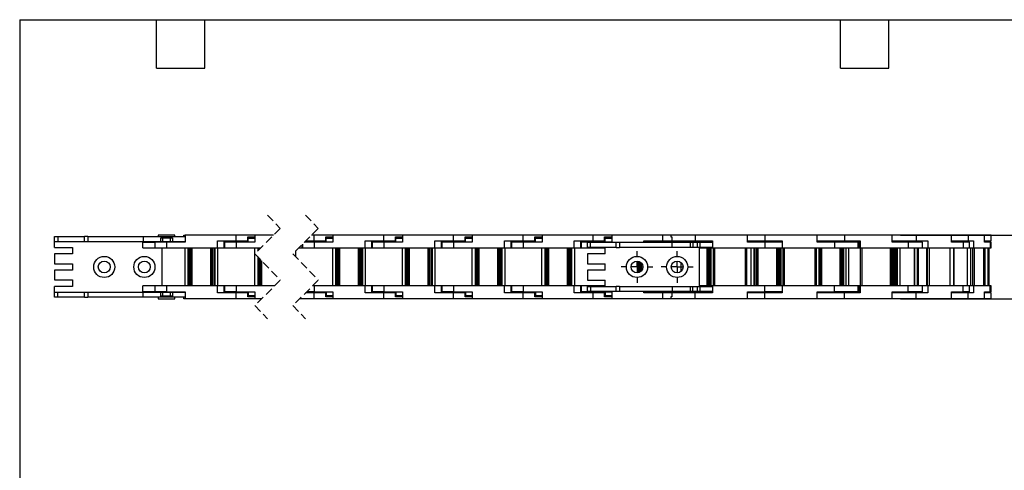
# Model space of a CAD drawing. Header units: millimetres. Extents: x 19 to 819, y 19 to 629.
# Tile 2 of 8: x 19 to 485, y 416 to 629. Entities that reach past the tile are written whole.
import ezdxf

# ---------------------------------------------------------------- set-up
doc = ezdxf.new("R2010")
doc.units = ezdxf.units.MM
doc.header["$LTSCALE"] = 3
doc.linetypes.add('CENTERX2', pattern=[20.32, 12.7, -2.54, 2.54, -2.54])
doc.linetypes.add('HIDDEN', pattern=[1.905, 1.27, -0.635])
doc.layers.add('CENTER', color=40, linetype='CENTERX2')
doc.layers.add('DIMENSIONS', color=140, linetype='Continuous', lineweight=25)
doc.layers.add('TEXT', color=140, linetype='Continuous', lineweight=25)
doc.styles.add('SLDTEXTSTYLE0', font='TXT', dxfattribs={"width": 0.7})
doc.dimstyles.new('SLDDIMSTYLE4', dxfattribs={"dimtxt": 6.474023, "dimasz": 9.906, "dimexe": 0, "dimexo": 0.0625, "dimgap": 1.618506, "dimtad": 0, "dimtih": 1, "dimtoh": 1, "dimrnd": 1e-09, "dimzin": 4, "dimdsep": 46, "dimtxsty": 'SLDTEXTSTYLE0', "dimsah": 1, "dimcen": 0.09, "dimadec": 0, "dimazin": 1, "dimtfac": 1, "dimtmove": 0, "dimatfit": 0, "dimfxl": 0, "dimfrac": 2, "dimtolj": 1, "dimtzin": 12, "dimarcsym": 0})

# ---------------------------------------------------------------- blocks, each defined once
blk = doc.blocks.new('_D_3')
at = {"layer": 'DIMENSIONS'}
for p, q in [((509.03, 526.75), (509.03, 545.8)), ((435.97, 526.75), (518.56, 526.75)), ((435.97, 496.75), (518.56, 496.75)), ((509.03, 466.75), (509.03, 496.75)), ((528.08, 466.75), (509.03, 466.75)), ((539.76, 466.75), (537.58, 466.75)), ((537.58, 466.75), (537.58, 456.46)), ((558.99, 466.75), (561.17, 466.75)), ((561.17, 466.75), (561.17, 456.46)), ((537.58, 456.46), (539.76, 456.46)), ((561.17, 456.46), (558.99, 456.46))]:
    blk.add_line(p, q, dxfattribs=at)
for points in [[(509.03, 526.75), (510.56, 536.65), (507.51, 536.65)], [(509.03, 496.75), (507.51, 486.84), (510.56, 486.84)]]:
    blk.add_solid(points, dxfattribs=at)
at = {"layer": 'DIMENSIONS', "char_height": 6.35, "attachment_point": 1, "style": 'SLDTEXTSTYLE0'}
for s, insert in [('30.0', (539.76, 476.38)), ('1.18', (539.76, 464.64))]:
    blk.add_mtext(s, dxfattribs=dict(at, insert=insert))
blk = doc.blocks.new('SW_CENTERMARKSYMBOL_1')
at = {"layer": 'CENTER', "color": 0}
for p, q in [((0, 5.08), (0, 7.54)), ((-5.08, 0), (-7.54, 0)), ((0, 0), (-2.54, 0)), ((0, 0), (0, 2.54)), ((0, 0), (0, -2.54)), ((0, 0), (2.54, 0)), ((5.08, 0), (7.54, 0)), ((0, -5.08), (0, -7.54))]:
    blk.add_line(p, q, dxfattribs=at)
blk = doc.blocks.new('SW_CENTERMARKSYMBOL_2')
at = {"layer": 'CENTER', "color": 0}
for p, q in [((0, 5.08), (0, 7.54)), ((-5.08, 0), (-7.54, 0)), ((0, 0), (-2.54, 0)), ((0, 0), (0, 2.54)), ((0, 0), (0, -2.54)), ((0, 0), (2.54, 0)), ((5.08, 0), (7.54, 0)), ((0, -5.08), (0, -7.54))]:
    blk.add_line(p, q, dxfattribs=at)

msp = doc.modelspace()

# ---------------------------------------------------------------- linework, layer by layer
at = {"color": 7, "linetype": 'HIDDEN', "lineweight": 18}
for p, q in [((136.399, 536.271), (142.399, 530.009)), ((154.399, 536.271), (160.399, 530.009)), ((142.399, 530.009), (130.399, 518.009)), ((160.399, 530.009), (148.399, 518.009)), ((130.399, 518.009), (142.399, 505.484)), ((148.399, 518.009), (160.399, 505.484)), ((142.399, 505.484), (130.399, 493.484)), ((160.399, 505.484), (148.399, 493.484)), ((130.399, 493.484), (136.399, 487.221)), ((148.399, 493.484), (154.399, 487.221))]:
    msp.add_line(p, q, dxfattribs=at)
for p, q in [((84.574, 526.746), (84.574, 526.096)), ((92.574, 526.746), (84.574, 526.746)), ((92.574, 526.096), (92.574, 526.746)), ((96.745, 526.096), (96.745, 526.746)), ((96.745, 526.746), (97.432, 526.746)), ((97.432, 526.746), (97.432, 523.446)), ((121.574, 526.746), (97.432, 526.746)), ((121.574, 524.046), (121.574, 526.746)), ((130.432, 526.746), (121.574, 526.746)), ((130.432, 526.746), (130.432, 523.446)), ((139.136, 526.746), (130.432, 526.746)), ((158.466, 526.746), (157.136, 526.746)), ((158.466, 524.046), (158.466, 526.746)), ((167.325, 526.746), (158.466, 526.746)), ((167.325, 526.746), (167.325, 523.446)), ((191.466, 526.746), (167.325, 526.746)), ((191.466, 524.046), (191.466, 526.746)), ((200.325, 526.746), (191.466, 526.746)), ((200.325, 526.746), (200.325, 523.446)), ((224.466, 526.746), (200.325, 526.746)), ((224.466, 524.046), (224.466, 526.746)), ((233.325, 526.746), (224.466, 526.746)), ((233.325, 526.746), (233.325, 523.446)), ((257.466, 526.746), (233.325, 526.746)), ((257.466, 524.046), (257.466, 526.746)), ((266.325, 526.746), (257.466, 526.746)), ((266.325, 526.746), (266.325, 523.446)), ((290.466, 526.746), (266.325, 526.746)), ((290.466, 524.046), (290.466, 526.746)), ((299.325, 526.746), (290.466, 526.746)), ((299.325, 526.746), (299.325, 523.446)), ((323.466, 526.746), (299.325, 526.746)), ((323.466, 524.046), (323.466, 526.746)), ((327.301, 526.746), (323.466, 526.746)), ((327.301, 526.746), (327.301, 525.946)), ((338.801, 526.746), (327.301, 526.746)), ((363.63, 526.746), (338.801, 526.746)), ((338.801, 526.746), (338.801, 524.046)), ((363.63, 523.446), (363.63, 526.746)), ((371.801, 526.746), (363.63, 526.746)), ((396.63, 526.746), (371.801, 526.746)), ((371.801, 526.746), (371.801, 524.046)), ((409.458, 526.746), (396.63, 526.746)), ((396.63, 523.446), (396.63, 526.746)), ((409.458, 526.746), (409.458, 524.046)), ((432.16, 526.746), (409.458, 526.746)), ((443.49, 526.746), (432.16, 526.746)), ((432.16, 523.446), (432.16, 526.746)), ((443.49, 526.746), (443.49, 524.046)), ((460.176, 526.746), (443.49, 526.746)), ((460.176, 523.446), (460.176, 526.746)), ((468.067, 526.746), (460.338, 526.746)), ((468.067, 526.746), (468.067, 524.046)), ((475.877, 526.746), (468.067, 526.746)), ((479.032, 526.746), (475.877, 526.746)), ((475.877, 523.446), (475.877, 526.746)), ((479.032, 524.046), (479.032, 526.746)), ((35.574, 523.746), (35.574, 526.096)), ((35.574, 526.096), (37.074, 526.096)), ((35.574, 523.746), (37.074, 523.746)), ((35.574, 520.996), (35.574, 523.746)), ((37.074, 526.096), (37.074, 523.746)), ((37.074, 526.096), (49.776, 526.096)), ((37.074, 523.746), (49.776, 523.746)), ((49.776, 523.746), (49.776, 526.096)), ((51.276, 526.096), (49.776, 526.096)), ((49.776, 523.746), (51.276, 523.746)), ((51.276, 526.096), (51.276, 523.746)), ((51.276, 526.096), (77.472, 526.096)), ((51.276, 523.746), (77.472, 523.746)), ((77.399, 520.746), (77.399, 523.446)), ((77.399, 523.446), (82.968, 523.446)), ((77.472, 526.096), (77.472, 523.746)), ((77.472, 526.096), (97.432, 526.096)), ((77.472, 523.746), (85.824, 523.746)), ((82.968, 523.446), (82.968, 520.746)), ((88.574, 523.446), (82.968, 523.446)), ((84.574, 523.746), (84.574, 523.446)), ((85.824, 525.496), (91.324, 525.496)), ((85.824, 523.746), (85.824, 525.496)), ((85.824, 523.746), (86.624, 523.746)), ((86.624, 525.496), (86.624, 523.746)), ((86.624, 523.746), (90.524, 523.746)), ((97.432, 523.446), (88.574, 523.446)), ((88.574, 523.446), (88.574, 520.746)), ((90.524, 523.746), (90.524, 525.496)), ((90.524, 523.746), (91.324, 523.746)), ((91.324, 525.496), (91.324, 523.746)), ((91.324, 523.746), (97.432, 523.746)), ((92.574, 523.446), (92.574, 523.746)), ((94.274, 523.446), (94.274, 523.746)), ((112.715, 524.046), (121.574, 524.046)), ((112.715, 520.746), (112.715, 524.046)), ((115.674, 524.046), (115.674, 520.746)), ((115.674, 523.446), (115.968, 523.446)), ((115.968, 523.446), (115.968, 520.746)), ((121.574, 523.446), (115.968, 523.446)), ((117.574, 524.046), (117.574, 523.446)), ((121.574, 524.046), (127.061, 524.046)), ((130.432, 523.446), (121.574, 523.446)), ((121.574, 523.446), (121.574, 520.746)), ((125.574, 523.446), (125.574, 524.046)), ((127.061, 525.946), (130.432, 525.946)), ((127.061, 524.046), (127.061, 525.946)), ((127.061, 524.046), (127.274, 524.046)), ((127.274, 523.446), (127.274, 525.246)), ((130.432, 525.246), (127.274, 525.246)), ((152.566, 522.176), (152.566, 520.746)), ((152.861, 522.471), (152.861, 520.746)), ((158.466, 523.446), (153.836, 523.446)), ((154.436, 524.046), (158.466, 524.046)), ((154.466, 524.046), (154.466, 523.446)), ((158.466, 524.046), (163.953, 524.046)), ((167.325, 523.446), (158.466, 523.446)), ((158.466, 523.446), (158.466, 520.746)), ((162.466, 523.446), (162.466, 524.046)), ((163.953, 525.946), (167.325, 525.946)), ((163.953, 524.046), (163.953, 525.946)), ((163.953, 524.046), (164.166, 524.046)), ((167.325, 525.246), (164.166, 525.246)), ((164.166, 523.446), (164.166, 525.246)), ((182.607, 524.046), (191.466, 524.046)), ((182.607, 520.746), (182.607, 524.046)), ((185.566, 524.046), (185.566, 520.746)), ((185.566, 523.446), (185.861, 523.446)), ((185.861, 523.446), (185.861, 520.746)), ((191.466, 523.446), (185.861, 523.446)), ((187.466, 524.046), (187.466, 523.446)), ((191.466, 524.046), (196.953, 524.046)), ((200.325, 523.446), (191.466, 523.446)), ((191.466, 523.446), (191.466, 520.746)), ((195.466, 523.446), (195.466, 524.046)), ((196.953, 525.946), (200.325, 525.946)), ((196.953, 524.046), (196.953, 525.946)), ((196.953, 524.046), (197.166, 524.046)), ((200.325, 525.246), (197.166, 525.246)), ((197.166, 523.446), (197.166, 525.246)), ((215.607, 520.746), (215.607, 524.046)), ((215.607, 524.046), (224.466, 524.046)), ((218.566, 524.046), (218.566, 520.746)), ((218.566, 523.446), (218.861, 523.446)), ((218.861, 523.446), (218.861, 520.746)), ((224.466, 523.446), (218.861, 523.446)), ((220.466, 524.046), (220.466, 523.446)), ((224.466, 524.046), (229.953, 524.046)), ((233.325, 523.446), (224.466, 523.446)), ((224.466, 523.446), (224.466, 520.746)), ((228.466, 523.446), (228.466, 524.046)), ((229.953, 525.946), (233.325, 525.946)), ((229.953, 524.046), (229.953, 525.946)), ((229.953, 524.046), (230.166, 524.046)), ((233.325, 525.246), (230.166, 525.246)), ((230.166, 523.446), (230.166, 525.246)), ((248.607, 520.746), (248.607, 524.046)), ((248.607, 524.046), (257.466, 524.046)), ((251.566, 524.046), (251.566, 520.746)), ((251.566, 523.446), (251.861, 523.446)), ((251.861, 523.446), (251.861, 520.746)), ((257.466, 523.446), (251.861, 523.446)), ((253.466, 524.046), (253.466, 523.446)), ((257.466, 524.046), (262.953, 524.046)), ((266.325, 523.446), (257.466, 523.446)), ((257.466, 523.446), (257.466, 520.746)), ((261.466, 523.446), (261.466, 524.046)), ((262.953, 525.946), (266.325, 525.946)), ((262.953, 524.046), (262.953, 525.946)), ((262.953, 524.046), (263.166, 524.046)), ((263.166, 523.446), (263.166, 525.246)), ((266.325, 525.246), (263.166, 525.246)), ((281.607, 524.046), (290.466, 524.046)), ((281.607, 520.746), (281.607, 524.046)), ((284.566, 524.046), (284.566, 520.746)), ((284.566, 523.446), (284.861, 523.446)), ((284.861, 523.446), (284.861, 520.746)), ((290.466, 523.446), (284.861, 523.446)), ((286.466, 524.046), (286.466, 523.446)), ((287.801, 520.946), (287.801, 523.246)), ((289.301, 523.246), (287.801, 523.246)), ((289.301, 520.946), (289.301, 523.246)), ((301.498, 523.246), (289.301, 523.246)), ((290.466, 524.046), (295.953, 524.046)), ((299.325, 523.446), (290.466, 523.446)), ((290.466, 523.446), (290.466, 523.246)), ((294.466, 523.446), (294.466, 524.046)), ((295.953, 525.946), (299.325, 525.946)), ((295.953, 524.046), (295.953, 525.946)), ((295.953, 524.046), (296.166, 524.046)), ((299.325, 525.246), (296.166, 525.246)), ((296.166, 523.446), (296.166, 525.246)), ((301.498, 520.946), (301.498, 523.246)), ((302.998, 523.246), (301.498, 523.246)), ((302.998, 523.246), (302.998, 520.946)), ((327.998, 523.246), (302.998, 523.246)), ((314.607, 524.046), (323.466, 524.046)), ((314.607, 523.246), (314.607, 524.046)), ((317.566, 524.046), (317.566, 523.246)), ((317.566, 523.446), (317.861, 523.446)), ((317.861, 523.446), (317.861, 523.246)), ((323.466, 523.446), (317.861, 523.446)), ((319.466, 524.046), (319.466, 523.446)), ((323.466, 524.046), (327.833, 524.046)), ((332.325, 523.446), (323.466, 523.446)), ((323.466, 523.446), (323.466, 523.246)), ((327.301, 525.946), (327.833, 525.946)), ((327.466, 523.446), (327.466, 524.046)), ((327.833, 525.946), (327.833, 524.046)), ((327.833, 524.046), (338.801, 524.046)), ((336.654, 523.246), (327.998, 523.246)), ((327.998, 520.946), (327.998, 523.246)), ((329.166, 523.446), (329.166, 524.046)), ((332.325, 524.046), (332.325, 523.446)), ((334.901, 524.046), (334.901, 523.246)), ((336.654, 520.946), (336.654, 523.246)), ((337.676, 523.246), (336.654, 523.246)), ((337.676, 523.246), (337.676, 520.946)), ((339.926, 523.246), (337.676, 523.246)), ((338.801, 524.046), (346.972, 524.046)), ((339.926, 520.946), (339.926, 523.246)), ((341.001, 523.246), (339.926, 523.246)), ((341.001, 523.246), (341.001, 520.946)), ((346.972, 523.246), (341.001, 523.246)), ((342.701, 523.246), (342.701, 524.046)), ((344.701, 524.046), (344.701, 523.246)), ((346.972, 524.046), (346.972, 520.746)), ((363.63, 524.046), (371.801, 524.046)), ((371.801, 523.446), (363.63, 523.446)), ((366.101, 523.446), (366.101, 524.046)), ((367.801, 524.046), (367.801, 523.446)), ((371.801, 524.046), (379.972, 524.046)), ((371.801, 523.446), (371.801, 520.746)), ((379.972, 523.446), (371.801, 523.446)), ((375.801, 523.446), (375.801, 524.046)), ((377.701, 524.046), (377.701, 523.446)), ((379.972, 524.046), (379.972, 520.746)), ((396.63, 524.046), (409.458, 524.046)), ((404.801, 523.446), (396.63, 523.446)), ((399.101, 523.446), (399.101, 524.046)), ((400.801, 524.046), (400.801, 523.446)), ((404.801, 523.446), (404.801, 520.746)), ((415.976, 523.446), (404.801, 523.446)), ((408.801, 523.446), (408.801, 524.046)), ((409.458, 524.046), (416.929, 524.046)), ((409.669, 524.046), (409.669, 523.446)), ((410.722, 524.046), (410.722, 523.446)), ((415.976, 520.746), (415.976, 523.446)), ((416.46, 520.746), (416.46, 524.046)), ((416.747, 520.746), (416.747, 524.046)), ((416.929, 524.046), (416.929, 520.746)), ((432.16, 524.046), (443.49, 524.046)), ((439.631, 523.446), (432.16, 523.446)), ((438.974, 523.446), (438.974, 524.046)), ((439.631, 523.446), (439.631, 520.746)), ((446.474, 523.446), (439.631, 523.446)), ((439.902, 524.046), (439.902, 523.446)), ((443.49, 524.046), (448.981, 524.046)), ((444.574, 523.446), (444.574, 524.046)), ((445.78, 523.446), (445.78, 524.046)), ((446.474, 520.746), (446.474, 523.446)), ((448.981, 524.046), (448.981, 520.746)), ((465.667, 523.446), (460.176, 523.446)), ((460.338, 524.046), (468.067, 524.046)), ((461.151, 523.446), (461.151, 524.046)), ((463.046, 523.446), (463.046, 524.046)), ((464.965, 523.446), (464.965, 524.046)), ((465.667, 523.446), (465.667, 520.746)), ((468.651, 523.446), (465.667, 523.446)), ((468.067, 524.046), (470.637, 524.046)), ((468.651, 520.746), (468.651, 523.446)), ((470.637, 524.046), (470.637, 520.746)), ((475.877, 524.046), (479.032, 524.046)), ((478.448, 523.446), (475.877, 523.446)), ((478.187, 524.046), (478.187, 523.446)), ((478.448, 523.446), (478.448, 520.746)), ((479.032, 523.446), (478.448, 523.446)), ((479.032, 520.746), (479.032, 523.446)), ((35.574, 520.996), (44.074, 520.996)), ((35.574, 517.896), (35.574, 513.196)), ((44.074, 517.896), (35.574, 517.896)), ((44.074, 520.996), (44.074, 517.896)), ((77.399, 520.746), (82.968, 520.746)), ((82.968, 520.746), (88.574, 520.746)), ((86.574, 502.746), (86.574, 520.746)), ((88.574, 520.746), (112.715, 520.746)), ((97.224, 520.746), (97.224, 502.746)), ((98.724, 520.746), (98.724, 502.746)), ((98.953, 520.746), (98.953, 502.746)), ((99.253, 502.746), (99.253, 520.746)), ((99.903, 502.746), (99.903, 520.746)), ((100.095, 520.746), (100.095, 502.746)), ((100.574, 520.746), (100.574, 502.746)), ((109.574, 502.746), (109.574, 520.746)), ((110.053, 502.746), (110.053, 520.746)), ((110.245, 520.746), (110.245, 502.746)), ((110.895, 520.746), (110.895, 502.746)), ((111.195, 502.746), (111.195, 520.746)), ((111.424, 520.746), (111.424, 502.746)), ((112.715, 520.746), (115.674, 520.746)), ((112.924, 502.746), (112.924, 520.746)), ((115.674, 520.746), (115.968, 520.746)), ((115.968, 520.746), (121.574, 520.746)), ((121.574, 520.746), (133.136, 520.746)), ((130.224, 520.746), (130.224, 502.746)), ((131.724, 520.746), (131.724, 519.334)), ((131.953, 520.746), (131.953, 519.563)), ((132.253, 519.863), (132.253, 520.746)), ((132.903, 520.513), (132.903, 520.746)), ((133.095, 520.746), (133.095, 520.705)), ((149.816, 516.529), (149.816, 519.426)), ((151.136, 520.746), (152.566, 520.746)), ((152.566, 520.746), (152.861, 520.746)), ((152.861, 520.746), (158.466, 520.746)), ((158.466, 520.746), (182.607, 520.746)), ((167.116, 520.746), (167.116, 502.746)), ((168.616, 520.746), (168.616, 502.746)), ((168.845, 520.746), (168.845, 502.746)), ((169.145, 502.746), (169.145, 520.746)), ((169.795, 502.746), (169.795, 520.746)), ((169.987, 520.746), (169.987, 502.746)), ((170.466, 520.746), (170.466, 502.746)), ((179.466, 502.746), (179.466, 520.746)), ((179.945, 502.746), (179.945, 520.746)), ((180.137, 520.746), (180.137, 502.746)), ((180.787, 520.746), (180.787, 502.746)), ((181.087, 502.746), (181.087, 520.746)), ((181.316, 520.746), (181.316, 502.746)), ((182.607, 520.746), (185.566, 520.746)), ((182.816, 502.746), (182.816, 520.746)), ((185.566, 520.746), (185.861, 520.746)), ((185.861, 520.746), (191.466, 520.746)), ((191.466, 520.746), (215.607, 520.746)), ((200.116, 520.746), (200.116, 502.746)), ((201.616, 520.746), (201.616, 502.746)), ((201.845, 520.746), (201.845, 502.746)), ((202.145, 502.746), (202.145, 520.746)), ((202.795, 502.746), (202.795, 520.746)), ((202.987, 520.746), (202.987, 502.746)), ((203.466, 520.746), (203.466, 502.746)), ((212.466, 502.746), (212.466, 520.746)), ((212.945, 502.746), (212.945, 520.746)), ((213.137, 520.746), (213.137, 502.746)), ((213.787, 520.746), (213.787, 502.746)), ((214.087, 502.746), (214.087, 520.746)), ((214.316, 520.746), (214.316, 502.746)), ((215.607, 520.746), (218.566, 520.746)), ((215.816, 502.746), (215.816, 520.746)), ((218.566, 520.746), (218.861, 520.746)), ((218.861, 520.746), (224.466, 520.746)), ((224.466, 520.746), (248.607, 520.746)), ((233.116, 520.746), (233.116, 502.746)), ((234.616, 520.746), (234.616, 502.746)), ((234.845, 520.746), (234.845, 502.746)), ((235.145, 502.746), (235.145, 520.746)), ((235.795, 502.746), (235.795, 520.746)), ((235.987, 520.746), (235.987, 502.746)), ((236.466, 520.746), (236.466, 502.746)), ((245.466, 502.746), (245.466, 520.746)), ((245.945, 502.746), (245.945, 520.746)), ((246.137, 520.746), (246.137, 502.746)), ((246.787, 520.746), (246.787, 502.746)), ((247.087, 502.746), (247.087, 520.746)), ((247.316, 520.746), (247.316, 502.746)), ((248.607, 520.746), (251.566, 520.746)), ((248.816, 502.746), (248.816, 520.746)), ((251.566, 520.746), (251.861, 520.746)), ((251.861, 520.746), (257.466, 520.746)), ((257.466, 520.746), (281.607, 520.746)), ((266.116, 520.746), (266.116, 502.746)), ((267.616, 520.746), (267.616, 502.746)), ((267.845, 520.746), (267.845, 502.746)), ((268.145, 502.746), (268.145, 520.746)), ((268.795, 502.746), (268.795, 520.746)), ((268.987, 520.746), (268.987, 502.746)), ((269.466, 520.746), (269.466, 502.746)), ((278.466, 502.746), (278.466, 520.746)), ((278.945, 502.746), (278.945, 520.746)), ((279.137, 520.746), (279.137, 502.746)), ((279.787, 520.746), (279.787, 502.746)), ((280.087, 502.746), (280.087, 520.746)), ((280.316, 520.746), (280.316, 502.746)), ((281.607, 520.746), (284.566, 520.746)), ((281.816, 502.746), (281.816, 520.746)), ((284.566, 520.746), (284.861, 520.746)), ((284.861, 520.746), (290.466, 520.746)), ((289.301, 520.946), (287.801, 520.946)), ((296.301, 517.946), (287.801, 517.946)), ((287.801, 517.946), (287.801, 513.246)), ((301.498, 520.946), (289.301, 520.946)), ((290.466, 520.946), (290.466, 520.746)), ((290.466, 520.746), (296.301, 520.746)), ((296.301, 517.946), (296.301, 520.946)), ((301.498, 520.946), (302.998, 520.946)), ((327.998, 520.946), (302.998, 520.946)), ((336.654, 520.946), (327.998, 520.946)), ((337.676, 520.946), (336.654, 520.946)), ((339.926, 520.946), (337.676, 520.946)), ((341.001, 520.946), (339.926, 520.946)), ((340.801, 520.946), (340.801, 502.546)), ((340.801, 520.746), (344.701, 520.746)), ((346.972, 520.946), (341.001, 520.946)), ((344.466, 502.746), (344.466, 520.746)), ((344.701, 520.946), (344.701, 520.746)), ((344.701, 520.746), (346.972, 520.746)), ((344.945, 502.746), (344.945, 520.746)), ((345.137, 520.746), (345.137, 502.746)), ((345.787, 520.746), (345.787, 502.746)), ((346.087, 502.746), (346.087, 520.746)), ((346.316, 520.746), (346.316, 502.746)), ((346.972, 520.746), (371.801, 520.746)), ((347.451, 502.746), (347.451, 520.746)), ((347.951, 520.746), (347.951, 502.746)), ((362.651, 502.746), (362.651, 520.746)), ((363.151, 520.746), (363.151, 502.746)), ((365.116, 520.746), (365.116, 502.746)), ((366.616, 520.746), (366.616, 502.746)), ((366.845, 520.746), (366.845, 502.746)), ((367.145, 502.746), (367.145, 520.746)), ((367.795, 502.746), (367.795, 520.746)), ((367.987, 520.746), (367.987, 502.746)), ((368.466, 520.746), (368.466, 502.746)), ((371.801, 520.746), (379.972, 520.746)), ((377.466, 502.746), (377.466, 520.746)), ((377.945, 502.746), (377.945, 520.746)), ((378.137, 520.746), (378.137, 502.746)), ((378.787, 520.746), (378.787, 502.746)), ((379.087, 502.746), (379.087, 520.746)), ((379.316, 520.746), (379.316, 502.746)), ((379.972, 520.746), (404.801, 520.746)), ((380.451, 502.746), (380.451, 520.746)), ((380.951, 520.746), (380.951, 502.746)), ((395.651, 502.746), (395.651, 520.746)), ((396.151, 520.746), (396.151, 502.746)), ((397.302, 520.746), (397.302, 502.746)), ((397.536, 502.746), (397.536, 520.746)), ((398.169, 502.746), (398.169, 520.746)), ((398.325, 520.746), (398.325, 502.746)), ((398.713, 520.746), (398.713, 502.746)), ((404.801, 520.746), (415.976, 520.746)), ((407.49, 502.746), (407.49, 520.746)), ((408.036, 502.746), (408.036, 520.746)), ((408.255, 520.746), (408.255, 502.746)), ((408.889, 520.746), (408.889, 502.746)), ((409.255, 502.746), (409.255, 520.746)), ((410.094, 520.746), (410.094, 502.746)), ((410.182, 520.746), (410.182, 502.746)), ((411.407, 520.746), (411.407, 502.746)), ((415.976, 520.746), (416.46, 520.746)), ((416.46, 520.746), (416.747, 520.746)), ((416.747, 520.746), (416.929, 520.746)), ((416.929, 520.746), (439.631, 520.746)), ((417.016, 520.746), (417.016, 502.746)), ((417.144, 502.746), (417.144, 520.746)), ((417.804, 520.746), (417.804, 502.746)), ((431.245, 502.746), (431.245, 520.746)), ((431.542, 502.746), (431.542, 520.746)), ((431.863, 502.746), (431.863, 520.746)), ((432.461, 502.746), (432.461, 520.746)), ((432.7, 520.746), (432.7, 502.746)), ((433.221, 520.746), (433.221, 502.746)), ((433.689, 520.746), (433.689, 502.746)), ((433.745, 502.746), (433.745, 520.746)), ((434.223, 520.746), (434.223, 502.746)), ((434.415, 520.746), (434.415, 502.746)), ((435.711, 520.746), (435.711, 502.746)), ((439.631, 520.746), (446.474, 520.746)), ((442.64, 502.746), (442.64, 520.746)), ((442.775, 502.746), (442.775, 520.746)), ((444.097, 520.746), (444.097, 502.746)), ((444.135, 502.746), (444.135, 520.746)), ((444.285, 520.746), (444.285, 502.746)), ((444.349, 520.746), (444.349, 502.746)), ((446.474, 520.746), (448.981, 520.746)), ((448.404, 520.746), (448.404, 502.746)), ((448.896, 502.746), (448.896, 520.746)), ((448.981, 520.746), (465.667, 520.746)), ((449.602, 520.746), (449.602, 502.746)), ((459.481, 502.746), (459.481, 520.746)), ((459.611, 502.746), (459.611, 520.746)), ((461.142, 520.746), (461.142, 502.746)), ((461.336, 520.746), (461.336, 502.746)), ((465.667, 520.746), (468.651, 520.746)), ((467.579, 520.746), (467.579, 502.746)), ((468.651, 520.746), (470.637, 520.746)), ((469.238, 520.746), (469.238, 502.746)), ((470.266, 502.746), (470.266, 520.746)), ((470.637, 520.746), (478.448, 520.746)), ((470.898, 520.746), (470.898, 502.746)), ((475.522, 502.746), (475.522, 520.746)), ((475.547, 502.746), (475.547, 520.746)), ((475.955, 520.746), (475.955, 502.746)), ((477.593, 502.746), (477.593, 520.746)), ((478.045, 502.746), (478.045, 520.746)), ((478.448, 520.746), (479.032, 520.746)), ((35.574, 513.196), (44.074, 513.196)), ((44.074, 513.196), (44.074, 510.296)), ((131.724, 516.626), (131.724, 502.746)), ((131.953, 516.386), (131.953, 502.746)), ((132.253, 502.746), (132.253, 516.073)), ((132.903, 502.746), (132.903, 515.395)), ((133.095, 515.195), (133.095, 502.746)), ((133.574, 514.695), (133.574, 502.746)), ((287.801, 513.246), (296.301, 513.246)), ((296.301, 510.246), (296.301, 513.246)), ((311.466, 508.951), (311.466, 514.541)), ((311.945, 509.021), (311.945, 514.471)), ((312.137, 514.418), (312.137, 509.074)), ((312.787, 514.119), (312.787, 509.373)), ((313.087, 509.59), (313.087, 513.903)), ((313.316, 513.69), (313.316, 509.802)), ((332.116, 513.878), (332.116, 509.614)), ((35.574, 510.296), (35.574, 505.596)), ((44.074, 510.296), (35.574, 510.296)), ((287.801, 510.246), (287.801, 505.546)), ((296.301, 510.246), (287.801, 510.246)), ((35.574, 505.596), (44.074, 505.596)), ((44.074, 505.596), (44.074, 502.496)), ((287.801, 505.546), (296.301, 505.546)), ((296.301, 502.546), (296.301, 505.546)), ((44.074, 502.496), (35.574, 502.496)), ((35.574, 499.746), (35.574, 502.496)), ((35.574, 497.396), (35.574, 499.746)), ((37.074, 499.746), (35.574, 499.746)), ((37.074, 497.396), (37.074, 499.746)), ((49.776, 499.746), (37.074, 499.746)), ((49.776, 497.396), (49.776, 499.746)), ((51.276, 499.746), (49.776, 499.746)), ((51.276, 499.746), (51.276, 497.396)), ((77.472, 499.746), (51.276, 499.746)), ((77.399, 500.046), (77.399, 502.746)), ((82.968, 502.746), (77.399, 502.746)), ((82.968, 500.046), (77.399, 500.046)), ((85.824, 499.746), (77.472, 499.746)), ((77.472, 497.396), (77.472, 499.746)), ((82.968, 502.746), (82.968, 500.046)), ((88.574, 502.746), (82.968, 502.746)), ((88.574, 500.046), (82.968, 500.046)), ((84.574, 500.046), (84.574, 499.746)), ((85.824, 497.996), (85.824, 499.746)), ((86.624, 499.746), (85.824, 499.746)), ((86.624, 499.746), (86.624, 497.996)), ((90.524, 499.746), (86.624, 499.746)), ((88.574, 502.746), (88.574, 500.046)), ((112.715, 502.746), (88.574, 502.746)), ((88.574, 500.046), (97.432, 500.046)), ((90.524, 497.996), (90.524, 499.746)), ((91.324, 499.746), (90.524, 499.746)), ((91.324, 499.746), (91.324, 497.996)), ((97.432, 499.746), (91.324, 499.746)), ((92.574, 499.746), (92.574, 500.046)), ((94.274, 500.046), (94.274, 499.746)), ((97.432, 500.046), (97.432, 496.746)), ((112.715, 499.446), (112.715, 502.746)), ((115.674, 502.746), (112.715, 502.746)), ((121.574, 499.446), (112.715, 499.446)), ((115.674, 502.746), (115.674, 499.446)), ((115.968, 502.746), (115.674, 502.746)), ((115.968, 500.046), (115.674, 500.046)), ((115.968, 502.746), (115.968, 500.046)), ((121.574, 502.746), (115.968, 502.746)), ((121.574, 500.046), (115.968, 500.046)), ((117.574, 500.046), (117.574, 499.446)), ((121.574, 502.746), (121.574, 500.046)), ((139.661, 502.746), (121.574, 502.746)), ((121.574, 500.046), (130.432, 500.046)), ((121.574, 496.746), (121.574, 499.446)), ((127.061, 499.446), (121.574, 499.446)), ((125.574, 499.446), (125.574, 500.046)), ((127.061, 497.546), (127.061, 499.446)), ((127.274, 499.446), (127.061, 499.446)), ((127.274, 500.046), (127.274, 498.246)), ((130.432, 500.046), (130.432, 496.746)), ((158.466, 499.446), (154.361, 499.446)), ((154.466, 499.551), (154.466, 499.446)), ((158.466, 500.046), (154.961, 500.046)), ((158.466, 502.746), (157.661, 502.746)), ((158.466, 502.746), (158.466, 500.046)), ((182.607, 502.746), (158.466, 502.746)), ((158.466, 500.046), (167.325, 500.046)), ((158.466, 496.746), (158.466, 499.446)), ((163.953, 499.446), (158.466, 499.446)), ((162.466, 499.446), (162.466, 500.046)), ((163.953, 497.546), (163.953, 499.446)), ((164.166, 499.446), (163.953, 499.446)), ((164.166, 500.046), (164.166, 498.246)), ((167.325, 500.046), (167.325, 496.746)), ((182.607, 499.446), (182.607, 502.746)), ((185.566, 502.746), (182.607, 502.746)), ((191.466, 499.446), (182.607, 499.446)), ((185.566, 502.746), (185.566, 499.446)), ((185.861, 502.746), (185.566, 502.746)), ((185.861, 500.046), (185.566, 500.046)), ((185.861, 502.746), (185.861, 500.046)), ((191.466, 502.746), (185.861, 502.746)), ((191.466, 500.046), (185.861, 500.046)), ((187.466, 500.046), (187.466, 499.446)), ((191.466, 502.746), (191.466, 500.046)), ((215.607, 502.746), (191.466, 502.746)), ((191.466, 500.046), (200.325, 500.046)), ((191.466, 496.746), (191.466, 499.446)), ((196.953, 499.446), (191.466, 499.446)), ((195.466, 499.446), (195.466, 500.046)), ((196.953, 497.546), (196.953, 499.446)), ((197.166, 499.446), (196.953, 499.446)), ((197.166, 500.046), (197.166, 498.246)), ((200.325, 500.046), (200.325, 496.746)), ((215.607, 499.446), (215.607, 502.746)), ((218.566, 502.746), (215.607, 502.746)), ((224.466, 499.446), (215.607, 499.446)), ((218.566, 502.746), (218.566, 499.446)), ((218.861, 502.746), (218.566, 502.746)), ((218.861, 500.046), (218.566, 500.046)), ((218.861, 502.746), (218.861, 500.046)), ((224.466, 502.746), (218.861, 502.746)), ((224.466, 500.046), (218.861, 500.046)), ((220.466, 500.046), (220.466, 499.446)), ((224.466, 502.746), (224.466, 500.046)), ((248.607, 502.746), (224.466, 502.746)), ((224.466, 500.046), (233.325, 500.046)), ((224.466, 496.746), (224.466, 499.446)), ((229.953, 499.446), (224.466, 499.446)), ((228.466, 499.446), (228.466, 500.046)), ((229.953, 497.546), (229.953, 499.446)), ((230.166, 499.446), (229.953, 499.446)), ((230.166, 500.046), (230.166, 498.246)), ((233.325, 500.046), (233.325, 496.746)), ((248.607, 499.446), (248.607, 502.746)), ((251.566, 502.746), (248.607, 502.746)), ((257.466, 499.446), (248.607, 499.446)), ((251.566, 502.746), (251.566, 499.446)), ((251.861, 502.746), (251.566, 502.746)), ((251.861, 500.046), (251.566, 500.046)), ((251.861, 502.746), (251.861, 500.046)), ((257.466, 502.746), (251.861, 502.746)), ((257.466, 500.046), (251.861, 500.046)), ((253.466, 500.046), (253.466, 499.446)), ((257.466, 502.746), (257.466, 500.046)), ((281.607, 502.746), (257.466, 502.746)), ((257.466, 500.046), (266.325, 500.046)), ((257.466, 496.746), (257.466, 499.446)), ((262.953, 499.446), (257.466, 499.446)), ((261.466, 499.446), (261.466, 500.046)), ((262.953, 497.546), (262.953, 499.446)), ((263.166, 499.446), (262.953, 499.446)), ((263.166, 500.046), (263.166, 498.246)), ((266.325, 500.046), (266.325, 496.746)), ((281.607, 499.446), (281.607, 502.746)), ((284.566, 502.746), (281.607, 502.746)), ((290.466, 499.446), (281.607, 499.446)), ((284.566, 502.746), (284.566, 499.446)), ((284.861, 502.746), (284.566, 502.746)), ((284.861, 500.046), (284.566, 500.046)), ((284.861, 502.746), (284.861, 500.046)), ((290.466, 502.746), (284.861, 502.746)), ((290.466, 500.046), (284.861, 500.046)), ((286.466, 500.046), (286.466, 499.446)), ((287.801, 500.246), (287.801, 502.546)), ((287.801, 502.546), (289.301, 502.546)), ((287.801, 500.246), (289.301, 500.246)), ((289.301, 502.546), (289.301, 500.246)), ((289.301, 502.546), (301.498, 502.546)), ((289.301, 500.246), (301.498, 500.246)), ((296.301, 502.746), (290.466, 502.746)), ((290.466, 502.746), (290.466, 502.546)), ((290.466, 500.246), (290.466, 500.046)), ((290.466, 500.046), (299.325, 500.046)), ((290.466, 496.746), (290.466, 499.446)), ((295.953, 499.446), (290.466, 499.446)), ((294.466, 499.446), (294.466, 500.046)), ((295.953, 497.546), (295.953, 499.446)), ((296.166, 499.446), (295.953, 499.446)), ((296.166, 500.046), (296.166, 498.246)), ((299.325, 500.046), (299.325, 496.746)), ((301.498, 500.246), (301.498, 502.546)), ((302.998, 502.546), (301.498, 502.546)), ((301.498, 500.246), (302.998, 500.246)), ((302.998, 502.546), (302.998, 500.246)), ((302.998, 502.546), (327.998, 502.546)), ((302.998, 500.246), (327.998, 500.246)), ((314.607, 499.446), (314.607, 500.246)), ((323.466, 499.446), (314.607, 499.446)), ((317.566, 500.246), (317.566, 499.446)), ((317.861, 500.046), (317.566, 500.046)), ((317.861, 500.246), (317.861, 500.046)), ((323.466, 500.046), (317.861, 500.046)), ((319.466, 500.046), (319.466, 499.446)), ((323.466, 500.246), (323.466, 500.046)), ((323.466, 500.046), (332.325, 500.046)), ((323.466, 496.746), (323.466, 499.446)), ((327.833, 499.446), (323.466, 499.446)), ((327.466, 499.446), (327.466, 500.046)), ((327.833, 499.446), (327.833, 497.546)), ((338.801, 499.446), (327.833, 499.446)), ((327.998, 502.546), (327.998, 500.246)), ((327.998, 502.546), (336.654, 502.546)), ((327.998, 500.246), (336.654, 500.246)), ((329.166, 500.046), (329.166, 499.446)), ((332.325, 500.046), (332.325, 499.446)), ((334.901, 500.246), (334.901, 499.446)), ((336.654, 500.246), (336.654, 502.546)), ((336.654, 502.546), (337.676, 502.546)), ((336.654, 500.246), (337.676, 500.246)), ((337.676, 500.246), (337.676, 502.546)), ((337.676, 502.546), (339.926, 502.546)), ((337.676, 500.246), (339.926, 500.246)), ((338.801, 496.746), (338.801, 499.446)), ((346.972, 499.446), (338.801, 499.446)), ((339.926, 500.246), (339.926, 502.546)), ((339.926, 502.546), (341.001, 502.546)), ((339.926, 500.246), (341.001, 500.246)), ((344.701, 502.746), (340.801, 502.746)), ((341.001, 502.546), (341.001, 500.246)), ((341.001, 502.546), (346.972, 502.546)), ((341.001, 500.246), (346.972, 500.246)), ((342.701, 499.446), (342.701, 500.246)), ((344.701, 502.746), (344.701, 502.546)), ((346.972, 502.746), (344.701, 502.746)), ((344.701, 500.246), (344.701, 499.446)), ((346.972, 502.746), (346.972, 499.446)), ((371.801, 502.746), (346.972, 502.746)), ((363.63, 500.046), (371.801, 500.046)), ((363.63, 496.746), (363.63, 500.046)), ((371.801, 499.446), (363.63, 499.446)), ((366.101, 499.446), (366.101, 500.046)), ((367.801, 500.046), (367.801, 499.446)), ((371.801, 500.046), (371.801, 502.746)), ((379.972, 502.746), (371.801, 502.746)), ((379.972, 500.046), (371.801, 500.046)), ((371.801, 496.746), (371.801, 499.446)), ((379.972, 499.446), (371.801, 499.446)), ((375.801, 499.446), (375.801, 500.046)), ((377.701, 500.046), (377.701, 499.446)), ((379.972, 502.746), (379.972, 499.446)), ((404.801, 502.746), (379.972, 502.746)), ((396.63, 500.046), (404.801, 500.046)), ((396.63, 496.746), (396.63, 500.046)), ((409.458, 499.446), (396.63, 499.446)), ((399.101, 499.446), (399.101, 500.046)), ((400.801, 500.046), (400.801, 499.446)), ((404.801, 500.046), (404.801, 502.746)), ((415.976, 502.746), (404.801, 502.746)), ((415.976, 500.046), (404.801, 500.046)), ((408.801, 499.446), (408.801, 500.046)), ((409.458, 496.746), (409.458, 499.446)), ((416.929, 499.446), (409.458, 499.446)), ((409.669, 500.046), (409.669, 499.446)), ((410.722, 500.046), (410.722, 499.446)), ((416.46, 502.746), (415.976, 502.746)), ((415.976, 500.046), (415.976, 502.746)), ((416.46, 499.446), (416.46, 502.746)), ((416.747, 502.746), (416.46, 502.746)), ((416.747, 499.446), (416.747, 502.746)), ((416.929, 502.746), (416.747, 502.746)), ((416.929, 502.746), (416.929, 499.446)), ((439.631, 502.746), (416.929, 502.746)), ((432.16, 500.046), (439.631, 500.046)), ((432.16, 496.746), (432.16, 500.046)), ((443.49, 499.446), (432.16, 499.446)), ((438.974, 499.446), (438.974, 500.046)), ((439.631, 500.046), (439.631, 502.746)), ((446.474, 502.746), (439.631, 502.746)), ((446.474, 500.046), (439.631, 500.046)), ((439.902, 500.046), (439.902, 499.446)), ((443.49, 496.746), (443.49, 499.446)), ((448.981, 499.446), (443.49, 499.446)), ((444.574, 499.446), (444.574, 500.046)), ((445.78, 499.446), (445.78, 500.046)), ((446.474, 500.046), (446.474, 502.746)), ((448.981, 502.746), (446.474, 502.746)), ((448.981, 502.746), (448.981, 499.446)), ((465.667, 502.746), (448.981, 502.746)), ((460.176, 500.046), (465.667, 500.046)), ((460.176, 496.746), (460.176, 500.046)), ((468.067, 499.446), (460.338, 499.446)), ((461.151, 499.446), (461.151, 500.046)), ((463.046, 499.446), (463.046, 500.046)), ((464.965, 499.446), (464.965, 500.046)), ((465.667, 500.046), (465.667, 502.746)), ((468.651, 502.746), (465.667, 502.746)), ((468.651, 500.046), (465.667, 500.046)), ((468.067, 496.746), (468.067, 499.446)), ((470.637, 499.446), (468.067, 499.446)), ((468.651, 500.046), (468.651, 502.746)), ((470.637, 502.746), (468.651, 502.746)), ((470.637, 502.746), (470.637, 499.446)), ((478.448, 502.746), (470.637, 502.746)), ((475.877, 500.046), (478.448, 500.046)), ((475.877, 496.746), (475.877, 500.046)), ((479.032, 499.446), (475.877, 499.446)), ((478.187, 500.046), (478.187, 499.446)), ((478.448, 500.046), (478.448, 502.746)), ((479.032, 502.746), (478.448, 502.746)), ((479.032, 500.046), (478.448, 500.046)), ((479.032, 500.046), (479.032, 502.746)), ((479.032, 496.746), (479.032, 499.446)), ((37.074, 497.396), (35.574, 497.396)), ((49.776, 497.396), (37.074, 497.396)), ((49.776, 497.396), (51.276, 497.396)), ((77.472, 497.396), (51.276, 497.396)), ((97.432, 497.396), (77.472, 497.396)), ((84.574, 497.396), (84.574, 496.746)), ((84.574, 496.746), (92.574, 496.746)), ((91.324, 497.996), (85.824, 497.996)), ((92.574, 496.746), (92.574, 497.396)), ((96.745, 496.746), (96.745, 497.396)), ((97.432, 496.746), (96.745, 496.746)), ((121.574, 496.746), (97.432, 496.746)), ((130.432, 496.746), (121.574, 496.746)), ((130.432, 497.546), (127.061, 497.546)), ((127.274, 498.246), (130.432, 498.246)), ((133.661, 496.746), (130.432, 496.746)), ((158.466, 496.746), (151.661, 496.746)), ((167.325, 496.746), (158.466, 496.746)), ((167.325, 497.546), (163.953, 497.546)), ((164.166, 498.246), (167.325, 498.246)), ((191.466, 496.746), (167.325, 496.746)), ((200.325, 496.746), (191.466, 496.746)), ((200.325, 497.546), (196.953, 497.546)), ((197.166, 498.246), (200.325, 498.246)), ((224.466, 496.746), (200.325, 496.746)), ((233.325, 496.746), (224.466, 496.746)), ((233.325, 497.546), (229.953, 497.546)), ((230.166, 498.246), (233.325, 498.246)), ((257.466, 496.746), (233.325, 496.746)), ((266.325, 496.746), (257.466, 496.746)), ((266.325, 497.546), (262.953, 497.546)), ((263.166, 498.246), (266.325, 498.246)), ((290.466, 496.746), (266.325, 496.746)), ((299.325, 496.746), (290.466, 496.746)), ((299.325, 497.546), (295.953, 497.546)), ((296.166, 498.246), (299.325, 498.246)), ((323.466, 496.746), (299.325, 496.746)), ((327.301, 496.746), (323.466, 496.746)), ((327.301, 497.546), (327.301, 496.746)), ((327.833, 497.546), (327.301, 497.546)), ((338.801, 496.746), (327.301, 496.746)), ((363.63, 496.746), (338.801, 496.746)), ((371.801, 496.746), (363.63, 496.746)), ((396.63, 496.746), (371.801, 496.746)), ((409.458, 496.746), (396.63, 496.746)), ((432.16, 496.746), (409.458, 496.746)), ((443.49, 496.746), (432.16, 496.746)), ((460.176, 496.746), (443.49, 496.746)), ((468.067, 496.746), (460.338, 496.746)), ((475.877, 496.746), (468.067, 496.746)), ((479.032, 496.746), (475.877, 496.746))]:
    msp.add_line(p, q)
for centre, radius in [((59.074, 511.746), 5), ((59.074, 511.746), 2.8), ((78.074, 511.746), 5), ((78.074, 511.746), 2.8), ((311.301, 511.746), 5), ((311.301, 511.746), 2.8), ((330.301, 511.746), 5), ((330.301, 511.746), 2.8)]:
    msp.add_circle(centre, radius)
at = {"layer": 'TEXT'}
for p, q in [((19.05, 628.65), (819.15, 628.65)), ((19.05, 628.65), (19.05, 19.05)), ((83.82, 605.79), (83.82, 628.65)), ((106.68, 605.79), (106.68, 628.65)), ((407.67, 605.79), (407.67, 628.65)), ((430.53, 605.79), (430.53, 628.65)), ((83.82, 605.79), (106.68, 605.79)), ((407.67, 605.79), (430.53, 605.79))]:
    msp.add_line(p, q, dxfattribs=at)

# ---------------------------------------------------------------- block references
at = {"layer": 'CENTER'}
for name, p in [('SW_CENTERMARKSYMBOL_1', (311.301, 511.746)), ('SW_CENTERMARKSYMBOL_2', (330.301, 511.746))]:
    msp.add_blockref(name, p, dxfattribs=at)

# ---------------------------------------------------------------- dimensions: what is measured, and where the dimension line sits
at = {"layer": 'DIMENSIONS'}
dim = msp.add_linear_dim(base=(509.032, 496.746), p1=(432.16, 526.746), p2=(432.16, 496.746), angle=90, dimstyle='SLDDIMSTYLE4', dxfattribs=at)
dim.commit()
dim.dimension.update_dxf_attribs({"geometry": '_D_3', "text_midpoint": (509.032, 466.746), "dimtype": 160})

doc.saveas('drawing.dxf')
